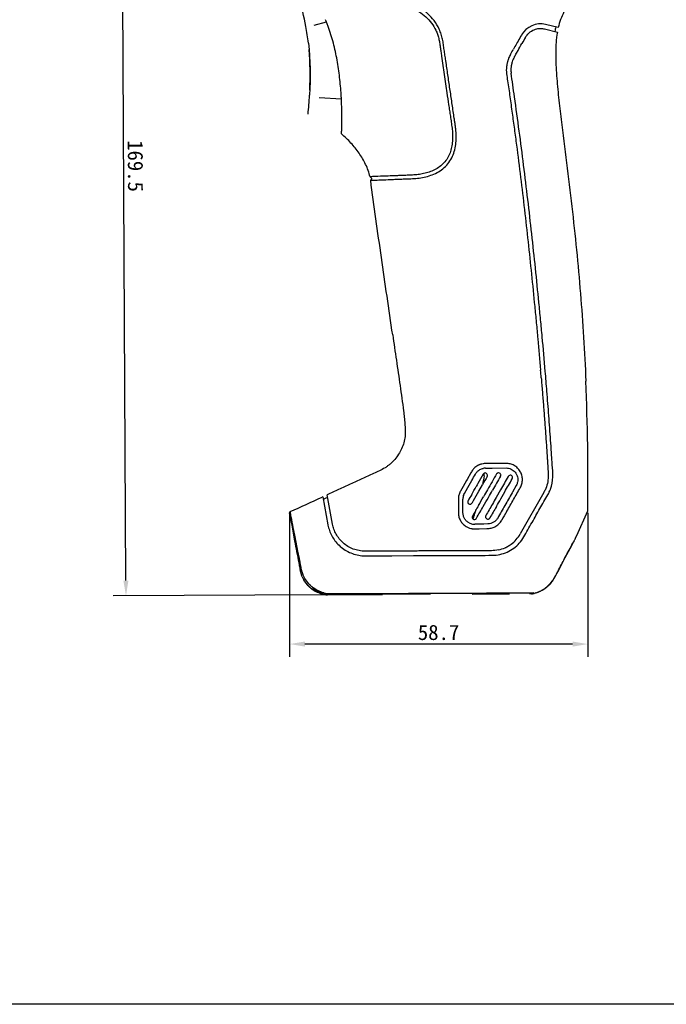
# Model space of a CAD drawing. Header units: millimetres. Extents: x 474 to 890, y 0 to 298.
# Tile 7 of 19: x 602 to 729, y 0 to 194. Entities that reach past the tile are written whole.
import ezdxf

# ---------------------------------------------------------------- set-up
doc = ezdxf.new("R2010")
doc.units = ezdxf.units.MM
doc.header["$LTSCALE"] = 23.1
doc.header["$PDMODE"] = 3
doc.header["$PDSIZE"] = 8
doc.layers.get('0').update_dxf_attribs({"linetype": 'CONTINUOUS'})
doc.layers.get('Defpoints').update_dxf_attribs({"linetype": 'CONTINUOUS'})
doc.layers.add('20_ALL_FEATURES', color=7, linetype='CONTINUOUS')
doc.layers.add('51__DRAFT_DIMS', color=7, linetype='CONTINUOUS')
doc.styles.get("Standard").update_dxf_attribs({"font": 'simfang.ttf'})
doc.dimstyles.new('DIMSTYLE_1', dxfattribs={"dimtxt": 3, "dimasz": 3, "dimexe": 2.5, "dimexo": 0.5, "dimgap": 0.75, "dimtad": 1, "dimdec": 1, "dimdsep": 46, "dimtxsty": 'STANDARD', "dimblk": '_FILLED', "dimblk1": '_FILLED', "dimblk2": '_FILLED', "dimcen": 0.09, "dimclrt": 3, "dimadec": 1, "dimazin": 2, "dimtp": 0.5, "dimtm": 0.5, "dimtfac": 1, "dimtdec": 1, "dimtofl": 0, "dimtmove": 0, "dimatfit": 3, "dimldrblk": '_FILLED', "dimfxl": 1, "dimtolj": 1, "dimarcsym": 0})
doc.dimstyles.new('DIMSTYLE_2', dxfattribs={"dimtxt": 3, "dimasz": 3, "dimexe": 2.5, "dimexo": 0.5, "dimgap": 0.75, "dimtad": 1, "dimdec": 1, "dimdsep": 46, "dimtxsty": 'STANDARD', "dimblk": '_FILLED', "dimblk1": '_FILLED', "dimblk2": '_FILLED', "dimcen": 0.09, "dimclrt": 3, "dimadec": 1, "dimazin": 2, "dimtp": 0.3, "dimtm": 0.3, "dimtfac": 1, "dimtdec": 1, "dimtofl": 0, "dimtmove": 0, "dimatfit": 3, "dimldrblk": '_FILLED', "dimfxl": 1, "dimtolj": 1, "dimarcsym": 0})

# ---------------------------------------------------------------- blocks, each defined once
blk = doc.blocks.new('_FILLED')
at = {"color": 0, "linetype": 'ByBlock'}
blk.add_solid([(0, 0), (-1, 0.167), (-1, -0.167)], dxfattribs=at)
blk = doc.blocks.new('*D15')
at = {"layer": '51__DRAFT_DIMS', "color": 0, "lineweight": -2}
for p, q in [((642.25, 249.64), (619.15, 249.53)), ((622.48, 83.02), (621.67, 246.54)), ((661.83, 80.22), (620, 80.01))]:
    blk.add_line(p, q, dxfattribs=at)
at = {"layer": 'Defpoints', "color": 0}
for p in [(621.65, 249.54), (642.75, 249.65), (662.33, 80.22)]:
    blk.add_point(p, dxfattribs=at)
at = {"layer": '51__DRAFT_DIMS', "color": 0, "linetype": 'ByBlock', "lineweight": -2, "xscale": 3, "yscale": 3, "zscale": 3}
for p, rotation in [((621.65, 249.54), 90.28656286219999), ((622.5, 80.02), 270.2865628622)]:
    blk.add_blockref('_FILLED', p, dxfattribs=dict(at, rotation=rotation))
at = {"layer": '51__DRAFT_DIMS', "color": 3, "insert": (625.88, 164.72), "char_height": 3, "attachment_point": 2, "rotation": 270.2866}
blk.add_mtext('\\A1;169.5', dxfattribs=at)
blk = doc.blocks.new('*D16')
at = {"layer": '51__DRAFT_DIMS', "color": 0, "lineweight": -2}
for p, q in [((654.72, 95.88), (654.72, 68)), ((713.44, 96.35), (713.44, 68)), ((710.44, 70.5), (657.72, 70.5))]:
    blk.add_line(p, q, dxfattribs=at)
at = {"layer": 'Defpoints', "color": 0}
for p in [(654.72, 96.38), (713.44, 96.85), (654.72, 70.5)]:
    blk.add_point(p, dxfattribs=at)
at = {"layer": '51__DRAFT_DIMS', "color": 0, "linetype": 'ByBlock', "lineweight": -2, "xscale": 3, "yscale": 3, "zscale": 3}
for p, rotation in [((654.72, 70.5), 180), ((713.44, 70.5), 360)]:
    blk.add_blockref('_FILLED', p, dxfattribs=dict(at, rotation=rotation))
at = {"layer": '51__DRAFT_DIMS', "color": 3, "insert": (684.05, 74.3), "char_height": 3, "attachment_point": 2}
blk.add_mtext('\\A1;58.7', dxfattribs=at)

msp = doc.modelspace()

# ---------------------------------------------------------------- linework, layer by layer
msp.add_lwpolyline([(474.26, 298.29), (890.02, 298.29), (890.02, -0.5), (474.26, -0.5)], close=True)
at = {"layer": '20_ALL_FEATURES', "color": 7}
for p, q in [((659.54, 192.49), (661.97, 193.12)), ((707.62, 192.01), (705.12, 192.61)), ((704.91, 191.73), (707.44, 191.13)), ((699.08, 188.25), (698.81, 187.75)), ((699.39, 186.95), (699.69, 187.48)), ((685.53, 185.08), (685.46, 185.54)), ((697.43, 182.93), (697.44, 182.88)), ((660.51, 178.19), (664.91, 177.95)), ((693.32, 106.07), (693.26, 106.07)), ((693.72, 106.07), (693.32, 106.07)), ((694.8, 106.08), (693.72, 106.07)), ((694.58, 105.18), (697.33, 105.21)), ((695.74, 106.09), (694.8, 106.08)), ((689.67, 102.96), (689.56, 102.76)), ((690.38, 104.23), (689.67, 102.96)), ((690.5, 104.44), (690.38, 104.23)), ((688.89, 101.57), (688.35, 100.62)), ((689.56, 102.76), (688.89, 101.57)), ((689.14, 100.18), (689.81, 101.38)), ((689.81, 101.38), (690.58, 102.74)), ((691.64, 101.88), (691.46, 101.55)), ((691.8, 102.15), (691.64, 101.88)), ((691.96, 100.62), (692.67, 101.86)), ((699.35, 101.77), (698.59, 100.42)), ((661.24, 99.51), (661.12, 99.46)), ((661.24, 99.51), (662.27, 93.97)), ((661.43, 99.04), (661.33, 99)), ((661.71, 99.17), (661.43, 99.04)), ((662.18, 99.38), (661.71, 99.17)), ((663.16, 94.13), (662.08, 99.89)), ((687.94, 99.05), (687.94, 98.2)), ((688.84, 97.96), (688.84, 99.05)), ((696.24, 100.88), (695.39, 99.39)), ((696.29, 99.12), (697.07, 100.48)), ((698.59, 100.42), (698.52, 100.3)), ((704.79, 100.39), (700.13, 92.2)), ((687.94, 98.2), (687.94, 97.7)), ((687.94, 97.7), (687.94, 96.41)), ((688.84, 97.87), (688.84, 97.96)), ((688.84, 97.28), (688.84, 97.87)), ((688.84, 96.41), (688.84, 97.28)), ((655.19, 93.91), (654.72, 96.38)), ((654.84, 96.59), (654.84, 96.6)), ((654.91, 95.5), (655.27, 93.78)), ((654.95, 95.32), (654.93, 95.39)), ((655.05, 94.84), (654.95, 95.32)), ((655.04, 95.53), (654.97, 95.91)), ((655.12, 95.05), (655.03, 95.52)), ((655.13, 95.05), (655.04, 95.53)), ((690.93, 95.36), (690.97, 95.48)), ((712.64, 95.01), (713.43, 96.77)), ((655.16, 94.31), (655.05, 94.84)), ((655.23, 94.53), (655.13, 95.05)), ((655.33, 93.99), (655.23, 94.53)), ((655.27, 93.78), (655.72, 91.62)), ((692.05, 94.13), (691.2, 94.11)), ((691.22, 93.21), (692.07, 93.24)), ((692.58, 94.15), (692.05, 94.13)), ((692.07, 93.24), (693.55, 93.27)), ((692.93, 94.16), (692.58, 94.15)), ((693.76, 94.18), (692.93, 94.16)), ((693.55, 93.27), (693.78, 93.28)), ((711.53, 92.48), (712.04, 93.67)), ((712.04, 93.67), (712.64, 95.01)), ((655.72, 91.62), (656.29, 88.8)), ((711.04, 91.35), (711.53, 92.48)), ((656.29, 88.8), (656.52, 87.66)), ((656.52, 87.66), (656.57, 87.46)), ((656.57, 87.46), (656.6, 87.29)), ((669.64, 88.8), (669.61, 88.8)), ((669.61, 87.9), (672.05, 87.91)), ((672.05, 87.91), (674.82, 87.92)), ((675.33, 88.83), (674.53, 88.82)), ((674.82, 87.92), (679.79, 87.94)), ((679.12, 87.95), (679.79, 87.95)), ((680.88, 88.85), (680.45, 88.85)), ((684.22, 88.86), (680.88, 88.85)), ((708.51, 86.61), (709, 87.54)), ((656.6, 87.29), (656.63, 87.11)), ((656.63, 87.11), (656.68, 86.88)), ((656.68, 86.88), (656.74, 86.54)), ((656.73, 85.64), (656.68, 85.92)), ((656.74, 86.54), (656.79, 86.24)), ((656.79, 86.24), (656.81, 86.14)), ((656.9, 85.62), (656.9, 85.61)), ((656.9, 85.61), (656.9, 85.58)), ((656.9, 85.58), (656.91, 85.55)), ((656.91, 85.55), (656.91, 85.54)), ((656.91, 85.54), (656.91, 85.52)), ((656.91, 85.52), (656.92, 85.5)), ((656.92, 85.5), (656.92, 85.48)), ((656.92, 85.48), (656.92, 85.46)), ((656.92, 85.46), (656.93, 85.44)), ((656.93, 85.44), (656.93, 85.42)), ((656.93, 85.42), (656.94, 85.4)), ((656.94, 85.4), (656.94, 85.38)), ((656.94, 85.38), (656.94, 85.36)), ((656.95, 85.36), (656.95, 85.35)), ((656.95, 85.34), (656.95, 85.33)), ((656.95, 85.32), (656.96, 85.3)), ((656.96, 85.3), (656.96, 85.28)), ((656.96, 85.28), (656.97, 85.26)), ((656.97, 85.25), (656.98, 85.23)), ((656.98, 85.22), (656.98, 85.21)), ((656.98, 85.2), (656.99, 85.18)), ((656.99, 85.17), (657, 85.15)), ((657, 85.15), (657, 85.13)), ((657.01, 85.12), (657.01, 85.1)), ((657.01, 85.1), (657.02, 85.08)), ((657.02, 85.07), (657.02, 85.05)), ((657.03, 85.05), (657.03, 85.03)), ((657.28, 84.33), (657.29, 84.3)), ((657.3, 84.29), (657.33, 84.21)), ((706.94, 83.68), (707.05, 83.87)), ((658.78, 82.11), (658.76, 82.12)), ((658.79, 82.09), (658.78, 82.11)), ((658.81, 82.08), (658.79, 82.09)), ((658.82, 82.06), (658.81, 82.08)), ((658.84, 82.05), (658.82, 82.06)), ((658.85, 82.03), (658.84, 82.05)), ((658.87, 82.02), (658.85, 82.03)), ((658.89, 82), (658.87, 82.02)), ((658.91, 81.99), (658.89, 82)), ((658.92, 81.98), (658.91, 81.99)), ((659.17, 81.72), (659.2, 81.69)), ((659.2, 81.69), (659.22, 81.67)), ((659.22, 81.67), (659.24, 81.65)), ((659.24, 81.65), (659.26, 81.64)), ((659.26, 81.64), (659.28, 81.62)), ((659.28, 81.62), (659.3, 81.6)), ((659.3, 81.6), (659.32, 81.58)), ((659.32, 81.58), (659.34, 81.56)), ((659.34, 81.56), (659.36, 81.55)), ((659.36, 81.55), (659.38, 81.53)), ((659.38, 81.53), (659.4, 81.51)), ((659.4, 81.51), (659.43, 81.49)), ((704.62, 81.24), (705.05, 81.52)), ((705.04, 81.52), (705.44, 81.83)), ((705.43, 81.82), (705.8, 82.16)), ((705.79, 82.15), (706.14, 82.53)), ((706.14, 82.53), (706.45, 82.92)), ((659.43, 81.49), (659.45, 81.47)), ((659.45, 81.47), (659.47, 81.45)), ((659.5, 81.43), (659.53, 81.41)), ((659.53, 81.41), (659.55, 81.39)), ((659.55, 81.39), (659.57, 81.37)), ((659.57, 81.37), (659.6, 81.35)), ((659.6, 81.35), (659.62, 81.34)), ((659.62, 81.34), (659.65, 81.32)), ((659.65, 81.32), (659.67, 81.3)), ((659.67, 81.3), (659.69, 81.28)), ((659.69, 81.28), (659.72, 81.26)), ((659.72, 81.26), (659.74, 81.25)), ((659.74, 81.25), (659.77, 81.23)), ((659.77, 81.23), (659.79, 81.21)), ((659.79, 81.21), (659.82, 81.19)), ((659.82, 81.19), (659.85, 81.18)), ((659.85, 81.18), (659.87, 81.16)), ((659.87, 81.16), (659.9, 81.14)), ((659.9, 81.14), (659.92, 81.12)), ((659.92, 81.12), (659.95, 81.1)), ((659.95, 81.1), (659.98, 81.09)), ((659.98, 81.09), (660.01, 81.07)), ((660.01, 81.07), (660.03, 81.05)), ((660.03, 81.05), (660.06, 81.03)), ((660.06, 81.03), (660.09, 81.02)), ((660.09, 81.02), (660.12, 81)), ((660.12, 81), (660.15, 80.98)), ((660.15, 80.98), (660.18, 80.96)), ((660.18, 80.96), (660.21, 80.95)), ((660.21, 80.95), (660.24, 80.93)), ((660.24, 80.93), (660.27, 80.91)), ((660.27, 80.91), (660.3, 80.9)), ((660.3, 80.9), (660.33, 80.88)), ((660.33, 80.88), (660.36, 80.86)), ((660.36, 80.86), (660.39, 80.84)), ((660.39, 80.84), (660.42, 80.83)), ((660.42, 80.83), (660.45, 80.81)), ((660.45, 80.81), (660.49, 80.79)), ((660.49, 80.79), (660.52, 80.78)), ((660.52, 80.78), (660.55, 80.76)), ((660.55, 80.76), (660.59, 80.74)), ((660.59, 80.74), (660.62, 80.73)), ((660.62, 80.73), (660.66, 80.71)), ((660.66, 80.71), (660.69, 80.69)), ((660.69, 80.69), (660.73, 80.68)), ((660.73, 80.68), (660.76, 80.66)), ((660.76, 80.66), (660.8, 80.65)), ((660.8, 80.65), (660.83, 80.63)), ((660.83, 80.63), (660.87, 80.61)), ((660.87, 80.61), (660.91, 80.6)), ((660.91, 80.6), (660.95, 80.58)), ((660.95, 80.58), (660.98, 80.57)), ((660.98, 80.57), (661.02, 80.55)), ((661.02, 80.55), (661.06, 80.54)), ((661.06, 80.54), (661.1, 80.52)), ((661.1, 80.52), (661.14, 80.51)), ((661.14, 80.51), (661.18, 80.49)), ((661.18, 80.49), (661.22, 80.48)), ((661.22, 80.48), (661.26, 80.46)), ((661.26, 80.46), (661.3, 80.45)), ((661.3, 80.45), (661.34, 80.43)), ((661.34, 80.43), (661.39, 80.42)), ((661.39, 80.42), (661.43, 80.41)), ((661.43, 80.41), (661.47, 80.39)), ((661.47, 80.39), (661.51, 80.38)), ((661.51, 80.38), (661.56, 80.36)), ((661.56, 80.36), (661.6, 80.35)), ((661.6, 80.35), (661.64, 80.34)), ((661.64, 80.34), (661.69, 80.33)), ((661.69, 80.33), (661.73, 80.31)), ((661.73, 80.31), (661.78, 80.3)), ((661.78, 80.3), (661.82, 80.29)), ((661.82, 80.29), (661.87, 80.28)), ((661.87, 80.28), (661.9, 80.27)), ((661.97, 80.25), (661.9, 80.27)), ((682.43, 80.32), (662.11, 80.22)), ((662.18, 80.41), (662.31, 80.41)), ((662.18, 80.21), (673.03, 80.26)), ((672.95, 80.48), (673.01, 80.48)), ((682.43, 80.31), (673.03, 80.26)), ((676.66, 80.28), (676.66, 80.29)), ((677.31, 80.5), (677.49, 80.5)), ((690.17, 80.55), (690.7, 80.56)), ((690.69, 80.35), (697.61, 80.39)), ((690.7, 80.56), (691.24, 80.56)), ((698.01, 80.4), (690.7, 80.36)), ((697.61, 80.39), (698.01, 80.39)), ((697.81, 80.59), (702.37, 80.61)), ((702.32, 80.42), (701.96, 80.42)), ((702.72, 80.47), (703.23, 80.61)), ((702.72, 80.47), (702.72, 80.47)), ((703.23, 80.61), (703.71, 80.78)), ((703.71, 80.78), (704.17, 80.99)), ((704.17, 80.99), (704.62, 81.24))]:
    msp.add_line(p, q, dxfattribs=at)
for points in [[(709, 87.53), (709.98, 89.33), (710.71, 90.69)], [(707.36, 84.44), (707.7, 85.06), (708.51, 86.61)], [(706.13, 82.51), (706.45, 82.92), (706.75, 83.36), (707.04, 83.86), (707.36, 84.43)], [(658.74, 82.14), (658.74, 82.14), (658.74, 82.14), (658.74, 82.14)], [(658.76, 82.12), (658.75, 82.13), (658.75, 82.14)], [(659.13, 81.75), (659.14, 81.74), (659.17, 81.72)], [(659.47, 81.45), (659.48, 81.45), (659.5, 81.43)]]:
    msp.add_lwpolyline(points, dxfattribs=at)
for centre, radius, start, end in [((609.87, 183.31), 48.87, 6.6344, 10.5042), ((636.28, 182.7), 27.72, 21.6202, 23.062), ((637.69, 183.26), 26.21, 20.7858, 21.5959), ((635.34, 182.38), 28.72, 19.2112, 20.7723), ((704.12, 188.43), 4.3, 76.55, 150.6046), ((723.33, 188.4), 16.62, 167.0561, 170.1619), ((909.5, 71.9), 240.43, 150.4346, 150.7614), ((1005.76, 17.66), 350.02, 150.4867, 150.7189), ((703.4, 183.72), 5.98, 150.3619, 158.6721), ((166.84, 486.69), 610.2, 330.55042, 330.66614), ((703.49, 183.62), 6.1, 171.8255, 174.2376), ((703.57, 183.61), 6.17, 170.2401, 171.827), ((703.64, 183.6), 6.24, 167.8752, 170.2385), ((703.7, 183.59), 6.31, 166.2611, 167.8765), ((703.76, 183.57), 6.37, 164.2625, 166.2605), ((703.82, 183.56), 6.43, 162.4116, 164.2627), ((703.77, 183.57), 6.38, 159.0904, 162.4203), ((703.66, 183.61), 6.27, 158.61, 159.0823), ((703.54, 183.62), 5.24, 172.0056, 174.0338), ((703.57, 183.62), 5.28, 170.0209, 172.0057), ((703.6, 183.61), 5.31, 167.9902, 170.0209), ((703.62, 183.61), 5.33, 166.0375, 167.9903), ((703.64, 183.6), 5.34, 162.1295, 166.0376), ((703.71, 183.58), 5.43, 150.6522, 162.1161), ((704.22, 183.62), 6.82, 185.2036, 185.8092), ((703.98, 183.6), 5.68, 178.0334, 185.6871), ((703.61, 183.61), 5.32, 174.0454, 177.2499), ((703.74, 183.61), 5.44, 177.2407, 177.9848), ((-535.19, 1.63), 1246.78, 8.14876, 8.36638), ((552.87, 184.91), 105.95, 354.5874, 356.6164), ((610.8, 175.29), 54.18, 2.424, 3.2308), ((369.37, 94.85), 336.07, 4.8042, 5.0564), ((206.69, 80.71), 500.26, 4.5435, 4.9934), ((244.83, 102.29), 468.64, 359.3346, 2.4516), ((693.33, 102.85), 3.24, 137.2432, 150.4945), ((693.25, 102.91), 3.15, 135.2034, 137.1857), ((693.29, 102.86), 3.21, 126.6609, 135.1794), ((693.32, 102.83), 3.24, 125.5384, 126.6734), ((693.33, 102.82), 3.26, 122.0049, 125.5366), ((693.32, 102.84), 3.24, 119.6248, 122.0083), ((693.3, 102.88), 3.2, 116.8774, 119.626), ((693.28, 102.91), 3.16, 115.4589, 116.8745), ((693.25, 102.97), 3.09, 111.4234, 115.4674), ((693.23, 103.02), 3.04, 110.542, 111.413), ((693.21, 103.08), 2.98, 106.3266, 110.5518), ((693.31, 102.72), 2.45, 93.6628, 100.702), ((693.32, 102.62), 2.55, 92.2782, 93.7033), ((693.32, 102.59), 2.58, 91.0817, 92.2787), ((248.04, 353.09), 508.45, 330.5029, 330.6655), ((1252.74, -215.88), 644.83, 150.26052, 150.44949), ((1410.7, -305.67), 825.62, 150.28711, 150.42189), ((693.23, 103.8), 0.421, 115.0519, 124.3876), ((643.59, 111.14), 49.98, 351.4126, 352.0067), ((693.23, 103.78), 0.439, 109.7989, 115.0788), ((1738.5, -491.6), 1200.24, 150.27184, 150.42415), ((695.74, 103.83), 0.556, 332.2723, 339.7926), ((291.54, 328.74), 459.94, 330.1773, 330.3994), ((699.65, 103.38), 6.85, 338.6971, 340.2346), ((-647.24, 2968.02), 3152.85, 294.39244, 294.51792), ((690.94, 99.15), 2.98, 150.3858, 151.9724), ((691.28, 99.04), 2.44, 175.833, 176.5528), ((691.35, 99.04), 2.52, 176.5646, 179.7002), ((691.22, 99.05), 2.38, 173.3265, 175.8404), ((691.14, 99.06), 2.3, 171.1405, 173.3243), ((691.08, 99.07), 2.24, 167.125, 171.1359), ((691.12, 99.06), 2.28, 163.9583, 167.1237), ((691.16, 99.04), 2.33, 160.7, 163.9578), ((64.83, 457.12), 722.73, 330.18548, 330.34539), ((-29.63, 510.92), 832.34, 330.22916, 330.36876), ((700.43, 103), 5.08, 329.0026, 332.5352), ((700.17, 103.14), 5.38, 332.523, 334.6077), ((700.42, 103.03), 6.01, 329.0814, 332.9675), ((700.17, 103.15), 6.28, 332.9532, 334.8586), ((699.9, 103.28), 6.58, 334.8736, 338.7127), ((690.13, 98.58), 0.578, 324.9449, 328.3099), ((562.49, 172.01), 147.84, 330.0812, 330.3082), ((646.4, 111.01), 47.19, 341.7283, 342.8064), ((1048.02, -104.55), 406.43, 150.1743, 150.5387), ((654.91, 96.43), 0.182, 114.0516, 122.9079), ((691.75, 96.47), 3.81, 180.9091, 185.3894), ((645.66, 111.25), 47.97, 340.3859, 340.6545), ((645.81, 111.2), 47.82, 340.7997, 341.1917), ((645.98, 111.14), 47.64, 341.1915, 341.7292), ((1130.18, -150.67), 498.4, 150.2424, 150.4811), ((713.14, 96.89), 0.313, 330.052, 335.7749), ((669.42, 95.29), 7.27, 190.4976, 195.0289), ((691.13, 96.39), 3.18, 241.7725, 247.296), ((691.16, 96.47), 3.26, 247.3138, 256.7941), ((691.14, 96.42), 2.31, 241.6378, 260.0496), ((691.15, 96.45), 3.24, 256.7745, 261.0458), ((691.14, 96.39), 3.18, 261.0567, 261.6722), ((691.14, 96.37), 3.16, 261.672, 262.5519), ((691.13, 96.32), 3.11, 262.545, 265.713), ((691.14, 96.4), 2.29, 260.0444, 265.5413), ((691.13, 96.25), 3.04, 265.719, 267.2839), ((691.14, 96.35), 2.24, 265.5349, 271.6606), ((691.13, 96.15), 2.94, 267.2681, 271.9229), ((693.69, 96.49), 3.21, 286.1333, 300.6818), ((693.68, 96.5), 3.22, 300.677, 301.7015), ((693.71, 96.47), 3.18, 301.678, 315.5731), ((694.33, 95.52), 6.68, 318.5005, 330.2191), ((704.57, 94.24), 7.05, 334.4337, 335.4335), ((704.32, 94.36), 7.32, 335.433, 336.3358), ((694.46, 95.42), 6.51, 282.2384, 294.3225), ((694.44, 95.44), 6.54, 294.322, 295.8903), ((694.44, 95.45), 6.55, 295.8906, 302.7154), ((694.44, 95.45), 6.54, 302.7145, 306.3279), ((694.47, 95.42), 6.51, 306.3291, 318.3863), ((703.61, 94.71), 8.12, 330.9356, 331.5186), ((703.52, 94.77), 8.22, 331.4953, 333.7641), ((704.49, 94.28), 7.14, 333.7827, 334.4268), ((535.2, 64.9), 123.45, 10.4682, 10.8083), ((594.99, 75.43), 62.58, 9.65, 10.1965), ((690.24, 90.82), 33.94, 188.3383, 188.5563), ((679.05, 89.14), 22.62, 188.5512, 188.9746), ((674.13, 88.36), 17.64, 188.9854, 189.1767), ((669.44, 87.6), 12.9, 189.1425, 190.1707), ((701.26, 93.11), 45.16, 189.5203, 189.8673), ((699.41, 94.08), 43.33, 190.5901, 190.9191), ((677.27, 89.8), 20.77, 190.9083, 191.6772), ((665.35, 86.86), 8.74, 190.1517, 192.0344), ((677.57, 88.99), 21.11, 189.8709, 190.5814), ((663.14, 86.39), 6.48, 192.037, 194.5444), ((662.76, 86.03), 6.01, 193.4907, 195.7173), ((665.58, 87.28), 8.82, 193.8605, 194.2539), ((663.2, 86.62), 6.35, 198.0301, 202.3798), ((661.7, 85.73), 4.9, 203.3988, 206.9604), ((662.1, 85.93), 5.35, 206.9345, 208.5192), ((663.64, 86.16), 6.85, 202.8254, 208.4587), ((663.53, 86.11), 6.73, 206.156, 208.482), ((662.56, 86.2), 5.94, 213.7662, 221.3951), ((663.85, 87.04), 7.43, 215.3759, 217.3533), ((663.57, 86.81), 7.06, 217.3086, 219.3467), ((662.62, 86.25), 6.02, 221.3985, 221.878), ((662.65, 86.28), 6.06, 221.8812, 225.6041), ((662.64, 86.27), 6.05, 221.879, 223.7439), ((662.66, 86.29), 6.08, 223.7437, 225.6067), ((662.68, 86.31), 6.1, 225.6068, 227.4687), ((662.67, 86.3), 6.09, 225.6016, 226.6125), ((661.96, 85.43), 4.95, 224.2893, 225.5463), ((662.69, 86.32), 6.12, 226.6126, 227.4622), ((661.99, 85.45), 4.98, 225.5463, 226.8609), ((662.72, 86.35), 6.16, 227.4676, 229.3143), ((662.02, 85.48), 5.02, 226.8624, 229.3608), ((662.74, 86.38), 6.2, 228.9643, 229.3149), ((663.29, 86.87), 6.56, 226.069, 228.1698), ((662.15, 85.65), 5.23, 229.4141, 234.302), ((663.27, 86.84), 6.52, 228.1693, 229.5384), ((663.23, 86.8), 6.47, 229.5389, 230.35), ((662.98, 85.7), 5.5, 227.2097, 228.3302), ((662.96, 85.68), 5.47, 228.3291, 233.3201), ((662.82, 86.48), 6.32, 232.99, 236.6406), ((662.81, 86.46), 6.31, 232.9826, 234.8104), ((662.73, 86.45), 6.22, 234.276, 236.4212), ((662.82, 86.49), 6.33, 234.8103, 236.6369), ((663.34, 87.37), 7.32, 236.4222, 238.3027), ((662.85, 86.52), 6.37, 236.6363, 238.4574), ((662.86, 86.53), 6.39, 238.0536, 238.4566), ((663.79, 88.14), 8.22, 238.4855, 238.7927), ((662.86, 86.54), 6.4, 238.4567, 239.0422), ((663.74, 88.07), 8.13, 238.7928, 239.0499), ((663.71, 88.01), 8.06, 239.05, 239.2553), ((662.87, 86.55), 6.41, 239.042, 242.4981), ((663.43, 87.53), 7.52, 239.2123, 243.2947), ((662.87, 86.56), 6.42, 239.3135, 240.7614), ((663.01, 85.74), 5.55, 233.3324, 237.8879), ((662.83, 86.49), 6.34, 242.5015, 244.2662), ((662.82, 86.47), 6.32, 243.8438, 244.2653), ((662.82, 86.46), 6.31, 244.2653, 245.3723), ((662.88, 86.53), 6.2, 245.89, 249.2245), ((662.78, 86.18), 6.01, 249.2231, 251.2913), ((662.93, 86.66), 6.33, 249.219, 250.985), ((663.42, 86.55), 6.46, 245.6256, 248.7897), ((663.02, 86.96), 6.84, 251.2371, 254.5948), ((662.96, 86.72), 6.58, 251.2911, 253.1903), ((663.12, 87.23), 7.12, 253.1816, 254.3215), ((663.61, 87.02), 6.96, 248.7896, 251.5211), ((663.22, 87.58), 7.48, 254.3173, 254.9171), ((663.01, 86.92), 6.81, 254.5674, 255.0858), ((663, 86.91), 6.79, 254.593, 255.0601), ((662.86, 86.48), 6.34, 254.8019, 255.184), ((663.14, 87.56), 7.46, 255.239, 257.3374), ((662.99, 86.86), 6.75, 255.0063, 255.7668), ((662.99, 86.88), 6.76, 255.0603, 255.3076), ((662.97, 86.77), 6.65, 255.0788, 256.507), ((663.08, 87.08), 6.96, 254.9033, 255.2922), ((662.99, 86.85), 6.73, 255.3074, 255.8018), ((663.08, 87.05), 6.93, 255.2922, 255.6826), ((662.97, 86.81), 6.69, 255.7669, 256.5065), ((662.97, 86.78), 6.66, 255.8005, 257.0365), ((663.05, 86.93), 6.81, 255.6753, 258.445), ((663.8, 87.59), 7.57, 251.5201, 253.8557), ((662.97, 86.77), 6.65, 256.507, 256.7622), ((662.96, 86.75), 6.63, 256.7622, 257.0218), ((662.57, 84.79), 4.36, 255.1628, 258.9206), ((662.97, 86.77), 6.65, 256.7622, 257.2672), ((662.96, 86.73), 6.6, 257.038, 257.2858), ((662.16, 83.21), 3, 257.2858, 270.2866), ((661.51, 73.41), 6.86, 88.3123, 88.5609), ((663.97, 88.19), 8.18, 253.8478, 255.3744), ((661.48, 72.36), 7.91, 88.0935, 88.3125), ((662.49, 84.41), 3.97, 258.9169, 261.902), ((661.44, 71.05), 9.21, 87.9026, 88.0936), ((661.24, 66.04), 14.23, 87.3558, 87.8711), ((660.53, 50.29), 29.99, 87.2546, 87.383), ((662.46, 84.21), 3.76, 261.9241, 262.4143), ((662.46, 84.16), 3.72, 262.4145, 262.762), ((662.32, 82.42), 1.98, 260.2814, 263.5655), ((662.19, 83.01), 2.7, 267.321, 268.8125), ((662.3, 82.28), 1.84, 263.6184, 264.7692), ((662.31, 82.33), 1.88, 264.7692, 265.8766), ((662.31, 82.27), 1.82, 265.8044, 270.2386), ((664.75, 80.42), 2.57, 180.2906, 181.0456), ((665.39, 80.43), 3.07, 179.7609, 180.4382), ((667.24, 1866.79), 1786.32, 270.18509, 270.32287), ((702.31, 82.25), 1.83, 270.2933, 283.0526), ((701.96, 82.36), 1.94, 282.0695, 283.5607), ((702.36, 82.28), 1.67, 270.3196, 282.9434), ((700.94, 86.54), 6.25, 283.5637, 284.4711), ((700.9, 86.73), 6.44, 284.4711, 285.3525), ((700.84, 86.92), 6.64, 285.3524, 286.2084), ((700.82, 87.02), 6.74, 286.2062, 286.663), ((701.26, 86.74), 6.44, 283.0578, 283.2686), ((701.25, 86.78), 6.48, 283.2709, 285.2279), ((701.23, 86.86), 6.56, 285.2278, 288.3163), ((701.27, 86.75), 6.45, 288.3152, 289.5914), ((701.32, 86.6), 6.29, 289.5881, 291.8047), ((701.35, 86.52), 6.2, 291.8108, 293.1814), ((701.34, 86.55), 6.23, 293.1815, 294.271), ((701.32, 86.6), 6.29, 294.2726, 296.0693), ((701.29, 86.65), 6.35, 296.0677, 296.6033), ((701.26, 86.72), 6.42, 296.6058, 298.2201), ((701.21, 86.81), 6.52, 298.2181, 298.8801), ((701.17, 86.88), 6.61, 298.8807, 299.7597)]:
    msp.add_arc(centre, radius, start, end, dxfattribs=at)
for points, knots in [([(724.33, 211.21), (723.94, 210.19), (723.02, 208.2), (721.19, 205.47), (718.89, 203.12), (716.65, 201.55), (714.76, 200.45), (713.35, 199.64), (711.97, 198.74), (710.91, 197.88), (710.14, 197.1), (709.44, 196.26), (708.71, 195.1), (708.04, 193.59), (707.74, 192.54), (707.62, 192.01)], [0, 0, 0, 0, 0.124928, 0.24987, 0.374745, 0.499628, 0.562038, 0.624485, 0.68714, 0.749718, 0.780957, 0.812242, 0.874906, 0.937504, 1, 1, 1, 1]), ([(657.93, 192.22), (657.58, 194.12), (657.1, 196.07), (656.48, 198.11), (656.48, 198.11)], [0, 0, 0, 0, 0.999375, 1, 1, 1, 1]), ([(683.15, 193.4), (682.8, 193.86), (682.01, 194.72), (680.83, 195.59), (679.78, 196.16), (678.65, 196.63), (677.45, 196.91), (676.24, 197.2), (675.03, 197.49), (673.52, 197.85), (671.71, 198.28), (670.51, 198.57), (669.91, 198.71)], [0, 0, 0, 0, 0.11812, 0.238475, 0.300108, 0.362824, 0.490007, 0.553961, 0.617872, 0.745606, 0.873199, 1, 1, 1, 1]), ([(670.01, 197.97), (670.57, 197.83), (671.71, 197.56), (673.42, 197.15), (674.86, 196.81), (676.01, 196.53), (676.73, 196.36), (677.3, 196.22), (677.73, 196.12), (678.16, 196.01), (678.73, 195.83), (679.4, 195.56), (680.42, 195.02), (681.56, 194.18), (682.7, 192.93), (683.41, 191.73), (683.84, 190.69), (684.05, 190.02), (684.17, 189.46), (684.26, 188.88), (684.36, 188.15), (684.5, 187.26), (684.67, 186.06), (684.89, 184.55), (685.16, 182.74), (685.42, 180.93), (685.6, 179.72), (685.69, 179.12)], [0, 0, 0, 0, 0.061974, 0.12453, 0.187399, 0.218899, 0.250412, 0.26617, 0.281932, 0.297686, 0.313417, 0.344626, 0.375381, 0.435604, 0.494724, 0.553778, 0.583637, 0.613797, 0.62895, 0.644203, 0.675869, 0.707932, 0.740072, 0.805081, 0.869727, 0.934884, 1, 1, 1, 1]), ([(685.46, 185.54), (685.41, 185.89), (685.31, 186.58), (685.15, 187.62), (685.03, 188.48), (684.93, 189.17), (684.81, 189.86), (684.59, 190.7), (684.09, 191.98), (683.56, 192.86), (683.15, 193.4)], [0, 0, 0, 0, 0.126978, 0.253455, 0.378423, 0.441285, 0.505114, 0.631199, 0.75551, 1, 1, 1, 1]), ([(664.9, 178.35), (664.87, 178.92), (664.78, 180.06), (664.57, 182.34), (664.17, 185.17), (663.6, 187.98), (662.99, 190.19), (662.64, 191.29), (662.46, 191.83)], [0, 0, 0, 0, 0.124801, 0.249615, 0.49939, 0.749566, 0.874754, 1, 1, 1, 1]), ([(701.16, 190.09), (701.28, 190.3), (701.55, 190.68), (702.18, 191.28), (703.05, 191.72), (704.05, 191.87), (704.65, 191.79), (704.91, 191.73)], [0, 0, 0, 0, 0.162825, 0.318641, 0.592529, 0.81555, 1, 1, 1, 1]), ([(707.44, 191.13), (707.32, 190.42), (707.2, 189.34), (707.12, 187.9), (707.1, 186.82), (707.12, 185.74), (707.18, 184.31), (707.28, 182.51), (707.46, 180.36), (707.68, 178.21), (707.92, 176.06), (708.43, 171.77), (709.26, 165.35), (710.31, 156.77), (711.23, 148.19), (712.01, 139.58), (712.62, 130.96), (712.92, 125.21), (713.05, 122.34)], [0, 0, 0, 0, 0.031248, 0.046876, 0.062499, 0.078126, 0.093754, 0.125003, 0.156253, 0.187503, 0.218754, 0.250004, 0.375004, 0.500003, 0.625003, 0.750002, 0.875001, 1, 1, 1, 1]), ([(670.68, 161.91), (671.11, 161.93), (671.97, 161.96), (673.4, 162.01), (674.72, 162.07), (676, 162.12), (677.12, 162.16), (678.1, 162.2), (678.93, 162.23), (679.79, 162.29), (680.88, 162.44), (682.19, 162.75), (683.46, 163.24), (684.65, 163.94), (685.69, 164.86), (686.51, 165.99), (687.07, 167.26), (687.4, 168.61), (687.53, 169.99), (687.51, 171.15), (687.43, 172.07), (687.34, 172.75), (687.24, 173.44), (687.1, 174.35), (686.94, 175.49), (686.67, 177.32), (686.33, 179.6), (685.93, 182.34), (685.66, 184.17), (685.53, 185.08)], [0, 0, 0, 0, 0.03593, 0.070676, 0.117367, 0.145334, 0.176035, 0.20918, 0.226444, 0.244072, 0.280177, 0.3171, 0.354538, 0.392263, 0.430139, 0.467993, 0.506019, 0.54401, 0.582002, 0.619949, 0.639006, 0.658029, 0.677034, 0.696046, 0.73408, 0.771992, 0.848122, 0.924147, 1, 1, 1, 1]), ([(697.64, 181.49), (697.79, 180.44), (698.1, 178.33), (698.54, 175.16), (698.97, 171.99), (699.53, 167.76), (700.2, 162.47), (700.96, 156.12), (701.67, 149.76), (702.35, 143.4), (702.88, 138.09), (703.29, 133.84), (703.49, 131.72), (703.59, 130.66)], [0, 0, 0, 0, 0.062461, 0.12495, 0.18745, 0.249953, 0.374961, 0.499967, 0.624975, 0.749983, 0.87499, 0.937494, 1, 1, 1, 1]), ([(685.69, 179.12), (685.8, 178.35), (685.97, 177.2), (686.2, 175.66), (686.37, 174.51), (686.54, 173.36), (686.71, 172.2), (686.82, 171.04), (686.82, 169.88), (686.7, 168.72), (686.43, 167.58), (685.98, 166.5), (685.33, 165.53), (684.5, 164.71), (683.53, 164.07), (682.48, 163.6), (681.39, 163.27), (680.29, 163.06), (679.2, 162.94), (678.15, 162.9), (677.13, 162.86), (676.18, 162.82), (675.05, 162.78), (673.51, 162.72), (671.94, 162.66), (670.89, 162.62), (670.55, 162.6)], [0, 0, 0, 0, 0.079144, 0.118718, 0.158294, 0.197871, 0.23743, 0.277007, 0.316694, 0.356126, 0.395621, 0.435183, 0.474569, 0.51406, 0.553249, 0.592367, 0.630934, 0.668995, 0.706171, 0.742277, 0.776855, 0.80952, 0.839787, 0.892391, 0.965826, 1, 1, 1, 1]), ([(664.99, 172.36), (665.01, 173.12), (665.02, 174.37), (664.99, 176.11), (664.96, 177.08), (664.94, 177.58)], [0, 0, 0, 0, 0.440562, 0.713247, 1, 1, 1, 1]), ([(705.05, 124.25), (704.88, 126.51), (704.57, 129.9), (704.14, 134.42), (703.7, 138.93), (703.14, 144.58), (702.41, 151.34), (701.63, 158.11), (700.54, 167.12), (699.64, 173.86), (699, 178.35)], [0, 0, 0, 0, 0.124996, 0.187499, 0.250002, 0.375005, 0.500008, 0.625011, 0.750013, 1, 1, 1, 1]), ([(664.94, 171.03), (664.95, 171.06), (664.95, 171.15), (664.95, 171.24), (664.96, 171.31)], [0, 0, 0, 0, 0.313085, 1, 1, 1, 1]), ([(670.55, 162.6), (670.37, 163.44), (669.76, 165.07), (668.44, 167.28), (666.83, 169.29), (665.6, 170.48), (664.94, 171.03)], [0, 0, 0, 0, 0.250891, 0.501806, 0.750865, 1, 1, 1, 1]), ([(664.96, 171.31), (664.96, 171.37), (664.97, 171.72), (664.98, 172.07), (664.99, 172.36)], [0, 0, 0, 0, 0.177929, 1, 1, 1, 1]), ([(670.55, 162.6), (670.62, 162.57), (670.71, 162.51), (670.8, 162.4), (670.83, 162.29), (670.83, 162.19), (670.78, 162.05), (670.72, 161.96), (670.68, 161.91)], [0, 0, 0, 0, 0.249436, 0.37481, 0.499862, 0.625467, 0.750537, 1, 1, 1, 1]), ([(675.01, 131.43), (674.27, 136.51), (672.77, 146.66), (671.36, 156.82), (670.68, 161.91)], [0, 0, 0, 0, 0.5, 1, 1, 1, 1]), ([(675.01, 131.43), (675.13, 130.6), (675.38, 128.94), (675.74, 126.44), (676.11, 123.95), (676.47, 121.45), (676.82, 118.95), (677.09, 116.86), (677.29, 115.19), (677.42, 113.94), (677.49, 112.89), (677.49, 112.05), (677.44, 111.21), (677.24, 110.17), (676.79, 108.99), (676.18, 107.88), (675.43, 106.86), (674.69, 106.11), (674.03, 105.59), (673.33, 105.12), (672.4, 104.63), (671.25, 104.11), (670.1, 103.58), (668.58, 102.87), (666.67, 101.99), (664.37, 100.94), (662.85, 100.24), (662.08, 99.89)], [0, 0, 0, 0, 0.062503, 0.125006, 0.187509, 0.250012, 0.312515, 0.375018, 0.406269, 0.437522, 0.468772, 0.484401, 0.500032, 0.531263, 0.562501, 0.593744, 0.624987, 0.656227, 0.671858, 0.687486, 0.718736, 0.749988, 0.781239, 0.812491, 0.874994, 0.937497, 1, 1, 1, 1]), ([(704.26, 123), (704.33, 122.07), (704.48, 120.22), (704.71, 117.44), (704.92, 114.66), (705.09, 112.34), (705.22, 110.49), (705.32, 109.1), (705.4, 107.94), (705.46, 107.01), (705.5, 106.32), (705.54, 105.62), (705.61, 104.69), (705.69, 103.53), (705.52, 102.14), (705.22, 101.25), (705.03, 100.83)], [0, 0, 0, 0, 0.12506, 0.250107, 0.375135, 0.500145, 0.562651, 0.625166, 0.687685, 0.718935, 0.750178, 0.781438, 0.812739, 0.875251, 0.93774, 1, 1, 1, 1]), ([(706.09, 101.06), (706.37, 101.82), (706.65, 103.44), (706.45, 105.45), (706.35, 107.06), (706.26, 108.67), (706.11, 110.68), (705.94, 113.09), (705.7, 116.31), (705.51, 118.73), (705.38, 120.33)], [0, 0, 0, 0, 0.124622, 0.249673, 0.312208, 0.374724, 0.499777, 0.624813, 0.749852, 1, 1, 1, 1]), ([(691.62, 104.44), (691.78, 104.62), (692.16, 104.92), (692.62, 105.08), (692.85, 105.13)], [0, 0, 0, 0, 0.499935, 1, 1, 1, 1]), ([(700.14, 101.32), (700.27, 101.57), (700.49, 102.09), (700.59, 102.93), (700.47, 103.77), (700.14, 104.55), (699.62, 105.22), (698.95, 105.73), (698.16, 106.04), (697.6, 106.11), (697.33, 106.11)], [0, 0, 0, 0, 0.125158, 0.250483, 0.37573, 0.500777, 0.625592, 0.750319, 0.875074, 1, 1, 1, 1]), ([(697.33, 105.21), (697.51, 105.21), (697.85, 105.17), (698.5, 104.95), (699.2, 104.41), (699.67, 103.46), (699.68, 102.75), (699.6, 102.41)], [0, 0, 0, 0, 0.125506, 0.250912, 0.500211, 0.749887, 1, 1, 1, 1]), ([(693.63, 103.55), (693.67, 103.63), (693.71, 103.82), (693.6, 104.08), (693.36, 104.23), (693.17, 104.22), (693.08, 104.19)], [0, 0, 0, 0, 0.250002, 0.500035, 0.749982, 1, 1, 1, 1]), ([(696.26, 103.64), (696.28, 103.69), (696.3, 103.81), (696.25, 104.02), (696.05, 104.24), (695.75, 104.26), (695.55, 104.15), (695.48, 104.07), (695.45, 104.02)], [0, 0, 0, 0, 0.126142, 0.25236, 0.500099, 0.747831, 0.873854, 1, 1, 1, 1]), ([(698.62, 103.3), (698.62, 103.4), (698.56, 103.61), (698.3, 103.8), (697.97, 103.78), (697.81, 103.63), (697.76, 103.55)], [0, 0, 0, 0, 0.250412, 0.500081, 0.749786, 1, 1, 1, 1]), ([(697.5, 96.7), (697.94, 97.47), (698.82, 99.01), (699.7, 100.55), (700.14, 101.32)], [0, 0, 0, 0, 0.500186, 1, 1, 1, 1]), ([(688.31, 100.55), (688.19, 100.32), (688, 99.83), (687.94, 99.31), (687.94, 99.05)], [0, 0, 0, 0, 0.500055, 1, 1, 1, 1]), ([(698.52, 100.3), (698.05, 99.47), (697.11, 97.82), (696.16, 96.17), (695.7, 95.34)], [0, 0, 0, 0, 0.499921, 1, 1, 1, 1]), ([(702.45, 94.47), (702.97, 95.38), (704.01, 97.21), (705.05, 99.03), (705.57, 99.94)], [0, 0, 0, 0, 0.501654, 1, 1, 1, 1]), ([(689.85, 98.72), (689.82, 98.67), (689.78, 98.56), (689.79, 98.33), (689.97, 98.08), (690.28, 98.03), (690.49, 98.12), (690.58, 98.2), (690.61, 98.25)], [0, 0, 0, 0, 0.126123, 0.252395, 0.500109, 0.747689, 0.87379, 1, 1, 1, 1]), ([(654.84, 96.59), (654.8, 96.57), (654.73, 96.51), (654.72, 96.42), (654.72, 96.38)], [0, 0, 0, 0, 0.502429, 1, 1, 1, 1]), ([(654.8, 95.99), (654.79, 96.03), (654.77, 96.15), (654.74, 96.27), (654.73, 96.35)], [0, 0, 0, 0, 0.304293, 1, 1, 1, 1]), ([(654.91, 95.5), (654.9, 95.55), (654.86, 95.71), (654.83, 95.87), (654.8, 95.99)], [0, 0, 0, 0, 0.285796, 1, 1, 1, 1]), ([(654.87, 96.43), (654.87, 96.45), (654.86, 96.5), (654.85, 96.55), (654.84, 96.59)], [0, 0, 0, 0, 0.283678, 1, 1, 1, 1]), ([(654.97, 95.91), (654.96, 95.97), (654.93, 96.14), (654.89, 96.31), (654.87, 96.43)], [0, 0, 0, 0, 0.299104, 1, 1, 1, 1]), ([(687.96, 96.11), (687.98, 95.85), (688.09, 95.33), (688.45, 94.63), (688.96, 94.02), (689.39, 93.72), (689.62, 93.59)], [0, 0, 0, 0, 0.25001, 0.500029, 0.750017, 1, 1, 1, 1]), ([(690.05, 94.39), (689.86, 94.49), (689.53, 94.73), (689.14, 95.22), (688.9, 95.79), (688.84, 96.21), (688.84, 96.41)], [0, 0, 0, 0, 0.249935, 0.499966, 0.750024, 1, 1, 1, 1]), ([(690.73, 95.73), (690.68, 95.64), (690.64, 95.41), (690.77, 95.21), (690.85, 95.15)], [0, 0, 0, 0, 0.499996, 1, 1, 1, 1]), ([(690.85, 95.15), (690.9, 95.11), (691.02, 95.06), (691.22, 95.06), (691.4, 95.13), (691.48, 95.23), (691.51, 95.29)], [0, 0, 0, 0, 0.250198, 0.500217, 0.749662, 1, 1, 1, 1]), ([(693.35, 95.8), (693.32, 95.75), (693.28, 95.63), (693.3, 95.39), (693.5, 95.13), (693.82, 95.09), (694.04, 95.2), (694.12, 95.3), (694.15, 95.35)], [0, 0, 0, 0, 0.126256, 0.252491, 0.500126, 0.747653, 0.873713, 1, 1, 1, 1]), ([(695.7, 95.34), (695.6, 95.17), (695.36, 94.85), (694.89, 94.48), (694.35, 94.25), (693.95, 94.19), (693.76, 94.18)], [0, 0, 0, 0, 0.25006, 0.500056, 0.750032, 1, 1, 1, 1]), ([(656.86, 85.98), (656.83, 86.43), (656.66, 87.17), (656.41, 88.26), (656.19, 89.31), (655.95, 90.53), (655.6, 92.21), (655.33, 93.49), (655.16, 94.31)], [0, 0, 0, 0, 0.158291, 0.266906, 0.392753, 0.539318, 0.704525, 1, 1, 1, 1]), ([(656.58, 86.51), (656.44, 87.25), (656.17, 88.67), (655.71, 91.13), (655.38, 92.86), (655.19, 93.91)], [0, 0, 0, 0, 0.300153, 0.574775, 1, 1, 1, 1]), ([(656.46, 88.05), (656.37, 88.57), (655.98, 90.55), (655.61, 92.53), (655.33, 93.99)], [0, 0, 0, 0, 0.264442, 1, 1, 1, 1]), ([(662.4, 93.41), (662.6, 92.68), (663.23, 91.24), (664.56, 89.76), (665.91, 88.83), (667.07, 88.3), (668.32, 87.98), (669.18, 87.88), (669.61, 87.9)], [0, 0, 0, 0, 0.230609, 0.476575, 0.604722, 0.734899, 0.866987, 1, 1, 1, 1]), ([(669.61, 88.8), (669.2, 88.79), (668.4, 88.88), (667.24, 89.2), (666.17, 89.72), (664.94, 90.63), (664, 91.81), (663.41, 93.12), (663.22, 93.8), (663.16, 94.13)], [0, 0, 0, 0, 0.133896, 0.266397, 0.396876, 0.52469, 0.76945, 0.886663, 1, 1, 1, 1]), ([(710.98, 91.32), (710.99, 91.32), (711.01, 91.32), (711.03, 91.34), (711.04, 91.35)], [0, 0, 0, 0, 0.315299, 1, 1, 1, 1]), ([(711.04, 91.35), (711.04, 91.36), (711.05, 91.38), (711.04, 91.4), (711.03, 91.42)], [0, 0, 0, 0, 0.199765, 1, 1, 1, 1]), ([(694.65, 88), (695.15, 88.01), (696.15, 88.11), (697.58, 88.59), (698.88, 89.34), (699.62, 90.02), (699.95, 90.39)], [0, 0, 0, 0, 0.250277, 0.500281, 0.750122, 1, 1, 1, 1]), ([(704.45, 81.15), (704.85, 81.37), (705.57, 81.89), (706.3, 82.71), (706.71, 83.33), (706.92, 83.7), (707.15, 84.09), (707.42, 84.6), (707.86, 85.43), (708.39, 86.46), (709.29, 88.17), (709.99, 89.47), (710.47, 90.36)], [0, 0, 0, 0, 0.122692, 0.236697, 0.293472, 0.322485, 0.35246, 0.415247, 0.478962, 0.602756, 0.726669, 1, 1, 1, 1]), ([(710.71, 90.69), (710.71, 90.68), (710.69, 90.66), (710.66, 90.65), (710.64, 90.65)], [0, 0, 0, 0, 0.221173, 1, 1, 1, 1]), ([(710.7, 90.77), (710.71, 90.76), (710.72, 90.74), (710.72, 90.7), (710.71, 90.69)], [0, 0, 0, 0, 0.304734, 1, 1, 1, 1]), ([(710.71, 90.69), (710.71, 90.69), (710.72, 90.71), (710.72, 90.73), (710.71, 90.75)], [0, 0, 0, 0, 0.230168, 1, 1, 1, 1]), ([(656.82, 86.12), (656.8, 86.21), (656.73, 86.62), (656.66, 87.02), (656.6, 87.33)], [0, 0, 0, 0, 0.243268, 1, 1, 1, 1]), ([(674.53, 88.82), (674.12, 88.82), (672.49, 88.82), (670.86, 88.81), (669.64, 88.8)], [0, 0, 0, 0, 0.250486, 1, 1, 1, 1]), ([(680.45, 88.85), (680.03, 88.84), (678.32, 88.84), (676.61, 88.83), (675.33, 88.83)], [0, 0, 0, 0, 0.250323, 1, 1, 1, 1]), ([(682.99, 87.96), (684.93, 87.97), (688.82, 87.98), (692.71, 87.98), (694.65, 88)], [0, 0, 0, 0, 0.500067, 1, 1, 1, 1]), ([(694.47, 88.9), (692.77, 88.89), (689.35, 88.88), (685.93, 88.87), (684.22, 88.86)], [0, 0, 0, 0, 0.499918, 1, 1, 1, 1]), ([(658.74, 82.14), (658.42, 82.45), (657.87, 83.09), (657.48, 83.84), (657.33, 84.21)], [0, 0, 0, 0, 0.525825, 1, 1, 1, 1]), ([(661.45, 80.58), (661.04, 80.69), (660.21, 81.03), (659.46, 81.52), (659.1, 81.82)], [0, 0, 0, 0, 0.477039, 1, 1, 1, 1]), ([(659.57, 81.05), (659.57, 81.06), (659.57, 81.07), (659.57, 81.08), (659.57, 81.09)], [0, 0, 0, 0, 0.326256, 1, 1, 1, 1]), ([(660.76, 80.67), (660.7, 80.69), (660.46, 80.81), (660.23, 80.94), (660.06, 81.04)], [0, 0, 0, 0, 0.246512, 1, 1, 1, 1]), ([(660.81, 80.48), (660.74, 80.5), (660.51, 80.59), (660.27, 80.69), (660.1, 80.77), (660.08, 80.78)], [0, 0, 0, 0, 0.288961, 0.937184, 1, 1, 1, 1]), ([(661.2, 80.38), (661.2, 80.38), (661.19, 80.37), (661.2, 80.36), (661.2, 80.36)], [0, 0, 0, 0, 0.711698, 1, 1, 1, 1]), ([(661.99, 80.47), (661.98, 80.43), (661.97, 80.37), (661.96, 80.29), (661.96, 80.26), (661.97, 80.25)], [0, 0, 0, 0, 0.625717, 0.861173, 1, 1, 1, 1]), ([(662.19, 80.22), (662.18, 80.24), (662.18, 80.29), (662.18, 80.34), (662.18, 80.38)], [0, 0, 0, 0, 0.371146, 1, 1, 1, 1]), ([(662.19, 80.21), (662.19, 80.21), (662.19, 80.21), (662.19, 80.22), (662.19, 80.22)], [0, 0, 0, 0, 0.318659, 1, 1, 1, 1]), ([(662.31, 80.45), (663.2, 80.45), (666.75, 80.46), (670.29, 80.47), (672.95, 80.48)], [0, 0, 0, 0, 0.249838, 1, 1, 1, 1]), ([(662.33, 80.22), (662.33, 80.22), (662.33, 80.23), (662.32, 80.24), (662.32, 80.26), (662.32, 80.29), (662.32, 80.34), (662.31, 80.39), (662.31, 80.41)], [0, 0, 0, 0, 0.028376, 0.091901, 0.186072, 0.305636, 0.605254, 1, 1, 1, 1]), ([(673.03, 80.27), (673.03, 80.27), (673.03, 80.27), (673.03, 80.26), (673.03, 80.26)], [0, 0, 0, 0, 0.724481, 1, 1, 1, 1]), ([(682.43, 80.53), (683.72, 80.54), (686.3, 80.54), (688.88, 80.55), (690.17, 80.55)], [0, 0, 0, 0, 0.500053, 1, 1, 1, 1]), ([(691.24, 80.56), (691.79, 80.56), (693.98, 80.57), (696.17, 80.58), (697.81, 80.59)], [0, 0, 0, 0, 0.250751, 1, 1, 1, 1]), ([(702.37, 80.61), (702.37, 80.57), (702.37, 80.51), (702.35, 80.45), (702.33, 80.43), (702.33, 80.42)], [0, 0, 0, 0, 0.624904, 0.844705, 1, 1, 1, 1]), ([(702.72, 80.47), (702.73, 80.47), (702.74, 80.49), (702.75, 80.55), (702.75, 80.61), (702.74, 80.65)], [0, 0, 0, 0, 0.126754, 0.350728, 1, 1, 1, 1])]:
    msp.add_open_spline(points, degree=3, knots=knots, dxfattribs=at)
for points in [[(658.42, 188.96), (658.82, 185.56), (658.84, 182.22), (658.64, 178.65)], [(699.7, 189.34), (699.5, 188.98), (699.29, 188.61), (699.08, 188.25)], [(699.69, 187.48), (699.94, 187.94), (700.2, 188.4), (700.46, 188.86)], [(658.69, 179.65), (658.81, 182.4), (658.79, 185.03), (658.55, 187.67)], [(698.98, 186.24), (699.12, 186.47), (699.25, 186.71), (699.39, 186.95)], [(697.42, 184.24), (697.38, 183.83), (697.38, 183.41), (697.42, 183)], [(697.44, 182.88), (697.5, 182.41), (697.57, 181.95), (697.64, 181.49)], [(703.59, 130.66), (703.78, 128.6), (703.97, 126.53), (704.13, 124.47)], [(693.26, 106.07), (692.96, 106.06), (692.66, 106.02), (692.37, 105.93)], [(693.27, 105.17), (693.71, 105.17), (694.15, 105.18), (694.58, 105.18)], [(697.33, 106.11), (696.8, 106.1), (696.27, 106.1), (695.74, 106.09)], [(691.29, 104), (691.38, 104.16), (691.49, 104.31), (691.62, 104.44)], [(693.01, 103.68), (692.92, 103.09), (692.82, 102.51), (692.71, 101.93)], [(692.99, 104.14), (692.93, 104.11), (692.88, 104.05), (692.85, 103.99)], [(695.45, 104.02), (694.86, 102.99), (694.28, 101.96), (693.69, 100.93)], [(697.76, 103.55), (697.25, 102.66), (696.75, 101.77), (696.24, 100.88)], [(697.07, 100.48), (697.56, 101.35), (698.06, 102.22), (698.56, 103.09)], [(698.56, 103.09), (698.59, 103.16), (698.61, 103.23), (698.62, 103.3)], [(693.69, 100.93), (693.43, 100.46), (693.16, 100), (692.9, 99.53)], [(699.6, 102.41), (699.55, 102.19), (699.47, 101.97), (699.35, 101.77)], [(688.97, 99.81), (689.01, 99.94), (689.07, 100.06), (689.14, 100.18)], [(690.57, 100), (690.33, 99.57), (690.09, 99.15), (689.85, 98.72)], [(690.92, 98.78), (691.27, 99.39), (691.61, 100.01), (691.96, 100.62)], [(693.86, 99.4), (694.12, 99.87), (694.39, 100.33), (694.65, 100.8)], [(695.39, 99.39), (695.14, 98.95), (694.9, 98.52), (694.65, 98.08)], [(695.43, 97.6), (695.72, 98.1), (696.01, 98.61), (696.29, 99.12)], [(691.9, 97.78), (691.51, 97.1), (691.12, 96.42), (690.73, 95.73)], [(691.51, 95.29), (691.95, 96.07), (692.4, 96.85), (692.85, 97.64)], [(694.65, 98.08), (694.21, 97.32), (693.78, 96.56), (693.35, 95.8)], [(713.43, 96.77), (713.44, 96.79), (713.44, 96.82), (713.44, 96.85)], [(693.78, 93.28), (694.05, 93.29), (694.32, 93.33), (694.58, 93.4)], [(695.98, 94.24), (696.17, 94.43), (696.34, 94.66), (696.48, 94.9)], [(700.82, 91.61), (701.37, 92.56), (701.91, 93.51), (702.45, 94.47)], [(699.95, 90.39), (700.28, 90.76), (700.57, 91.18), (700.82, 91.61)], [(679.79, 87.94), (680.85, 87.95), (681.92, 87.95), (682.99, 87.96)], [(695.84, 89.05), (695.39, 88.95), (694.93, 88.91), (694.47, 88.9)], [(657.02, 85.17), (656.98, 85.31), (656.95, 85.45), (656.92, 85.6)], [(656.92, 84.63), (656.88, 84.79), (656.85, 84.95), (656.82, 85.11)], [(657.2, 83.78), (657.11, 83.98), (657.04, 84.19), (656.98, 84.4)], [(657.16, 84.66), (657.12, 84.81), (657.07, 84.96), (657.03, 85.11)], [(657.8, 82.74), (657.65, 82.94), (657.52, 83.15), (657.4, 83.37)], [(658.42, 81.97), (658.31, 82.09), (658.21, 82.21), (658.1, 82.33)], [(660.65, 80.56), (660.45, 80.64), (660.25, 80.72), (660.05, 80.82)], [(661.5, 80.28), (661.51, 80.28), (661.52, 80.29), (661.53, 80.29)], [(677.49, 80.5), (679.14, 80.51), (680.78, 80.53), (682.43, 80.53)], [(702.33, 80.42), (702.32, 80.42), (702.32, 80.42), (702.32, 80.42)]]:
    msp.add_open_spline(points, degree=3, dxfattribs=at)

# ---------------------------------------------------------------- dimensions: what is measured, and where the dimension line sits
at = {"layer": '51__DRAFT_DIMS', "color": 4}
for base, p1, p2, angle, dimstyle, picture, middle in [((621.65, 249.54), (662.33, 80.22), (642.75, 249.65), 90.2866, 'DIMSTYLE_1', '*D15', (622.08, 164.71)), ((654.72, 70.5), (713.44, 96.85), (654.72, 96.38), 180, 'DIMSTYLE_2', '*D16', (684.05, 70.5))]:
    dim = msp.add_linear_dim(base=base, p1=p1, p2=p2, angle=angle, dimstyle=dimstyle, dxfattribs=at)
    dim.commit()
    dim.dimension.update_dxf_attribs({"geometry": picture, "text_midpoint": middle, "dimtype": 160})

doc.saveas('drawing.dxf')
